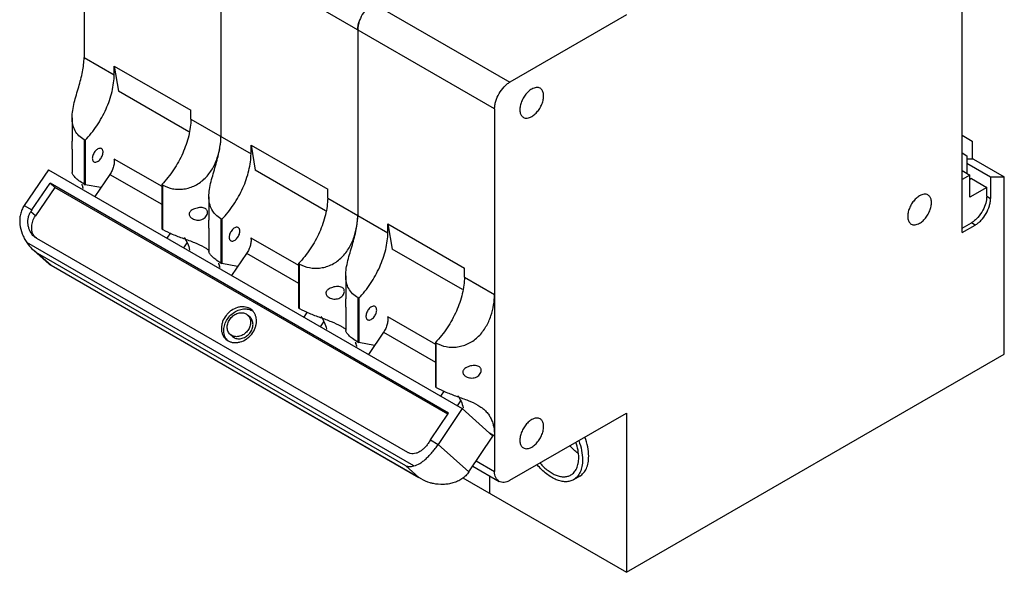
# Model space of a CAD drawing. Header units: millimetres. Extents: x 13 to 104, y 28 to 136.
# Tile 1 of 2: x 13 to 104, y 28 to 79. Entities that reach past the tile are written whole.
import ezdxf

# ---------------------------------------------------------------- set-up
doc = ezdxf.new("R2010")
doc.units = ezdxf.units.MM
doc.header["$LTSCALE"] = 10.686974
doc.layers.get('0').update_dxf_attribs({"linetype": 'CONTINUOUS'})

msp = doc.modelspace()

# ---------------------------------------------------------------- linework, layer by layer
at = {"color": 7, "linetype": 'Continuous'}
for p, q in [((20.801, 95.557), (58.667, 73.695)), ((100.386, 59.814), (100.386, 95.495)), ((19.387, 93.107), (19.387, 75.971)), ((57.253, 71.246), (19.387, 93.107)), ((32.009, 85.82), (32.009, 68.684)), ((69.415, 79.901), (58.667, 73.695)), ((44.631, 78.533), (44.631, 61.397)), ((19.387, 75.971), (22.162, 74.369)), ((22.162, 75.182), (22.55, 72.866)), ((22.162, 74.369), (22.162, 75.182)), ((22.162, 75.182), (29.233, 71.1)), ((29.038, 69.12), (22.55, 72.866)), ((29.233, 70.286), (29.233, 71.1)), ((57.253, 71.246), (57.253, 37.769)), ((18.274, 70.406), (18.274, 68.259)), ((29.233, 70.286), (34.784, 67.082)), ((19.387, 68.382), (19.387, 64.285)), ((19.475, 68.331), (19.387, 68.382)), ((19.475, 68.331), (19.475, 64.234)), ((100.386, 68.796), (101.323, 68.255)), ((101.323, 68.255), (101.323, 66.583)), ((18.274, 67.511), (18.274, 65.363)), ((34.784, 67.082), (34.784, 67.895)), ((34.784, 67.895), (41.855, 63.813)), ((34.784, 67.895), (35.172, 65.579)), ((22.142, 66.63), (26.546, 64.087)), ((100.386, 67.163), (100.828, 66.908)), ((100.828, 66.908), (100.828, 65.275)), ((101.446, 66.583), (100.828, 66.583)), ((101.446, 66.583), (104.275, 64.95)), ((16.092, 65.611), (13.863, 62.313)), ((16.092, 65.611), (54.276, 43.566)), ((41.659, 61.833), (35.172, 65.579)), ((100.386, 65.53), (101.093, 65.122)), ((100.828, 66.205), (103.002, 64.95)), ((21.757, 65.183), (20.375, 63.138)), ((21.758, 65.185), (26.546, 62.42)), ((101.093, 65.122), (100.386, 64.713)), ((101.093, 63.08), (101.093, 65.122)), ((101.234, 64.795), (101.093, 64.713)), ((101.234, 64.795), (102.649, 63.978)), ((103.002, 64.95), (104.275, 64.95)), ((103.002, 64.95), (103.002, 62.958)), ((104.275, 48.587), (104.275, 64.95)), ((14.57, 61.905), (16.242, 64.378)), ((16.677, 63.986), (14.894, 61.348)), ((16.242, 64.378), (16.677, 63.986)), ((53.011, 43.15), (16.242, 64.378)), ((52.943, 43.048), (16.677, 63.986)), ((19.387, 64.285), (19.475, 64.234)), ((20.92, 63.974), (19.475, 64.234)), ((26.546, 64.248), (26.546, 60.152)), ((26.635, 64.197), (26.546, 64.248)), ((26.635, 60.101), (26.635, 64.197)), ((41.855, 62.999), (41.855, 63.813)), ((102.649, 63.978), (101.093, 63.08)), ((102.649, 63.162), (102.649, 63.978)), ((30.896, 63.119), (30.896, 60.972)), ((41.855, 62.999), (47.406, 59.795)), ((102.649, 63.162), (103.002, 62.958)), ((13.863, 62.313), (14.57, 61.905)), ((14.894, 61.348), (14.461, 61.738)), ((32.097, 61.043), (32.009, 61.094)), ((32.009, 61.094), (32.009, 56.998)), ((32.097, 61.043), (32.097, 56.947)), ((26.546, 60.152), (26.635, 60.101)), ((30.896, 60.224), (30.896, 58.076)), ((47.406, 60.608), (54.477, 56.526)), ((47.406, 60.608), (47.794, 58.291)), ((47.406, 59.795), (47.406, 60.608)), ((100.386, 60.223), (101.234, 60.712)), ((100.386, 59.814), (101.588, 60.508)), ((101.588, 60.508), (101.234, 60.712)), ((14.98, 59.295), (14.771, 59.447)), ((14.98, 59.295), (49.204, 39.536)), ((27.343, 59.777), (27.022, 59.301)), ((34.764, 59.343), (39.168, 56.8)), ((49.802, 38.273), (14.093, 58.889)), ((28.583, 58.399), (28.892, 58.856)), ((54.281, 54.546), (47.794, 58.291)), ((16.123, 56.927), (14.788, 58.129)), ((15.124, 57.885), (16.332, 56.797)), ((49.065, 38.29), (15.124, 57.885)), ((34.378, 57.896), (32.997, 55.851)), ((34.38, 57.898), (39.168, 55.133)), ((50.48, 37.074), (16.24, 56.842)), ((16.332, 56.797), (16.24, 56.842)), ((16.332, 56.797), (50.273, 37.202)), ((32.009, 56.998), (32.097, 56.947)), ((33.542, 56.687), (32.097, 56.947)), ((39.257, 56.91), (39.168, 56.961)), ((39.168, 56.961), (39.168, 52.865)), ((39.257, 52.814), (39.257, 56.91)), ((54.477, 55.712), (54.477, 56.526)), ((43.518, 55.832), (43.518, 53.684)), ((54.477, 55.712), (57.253, 54.11)), ((44.719, 53.756), (44.631, 53.807)), ((44.631, 53.807), (44.631, 49.711)), ((44.719, 53.756), (44.719, 49.66)), ((34.873, 52.649), (34.672, 52.795)), ((39.168, 52.865), (39.257, 52.814)), ((43.518, 52.937), (43.518, 50.789)), ((34.337, 52.3), (34.472, 52.203)), ((34.689, 52.007), (34.472, 52.203)), ((39.965, 52.49), (39.643, 52.013)), ((47.386, 52.056), (51.79, 49.513)), ((41.205, 51.112), (41.514, 51.569)), ((32.464, 49.973), (32.666, 49.827)), ((33, 50.322), (32.866, 50.419)), ((33.084, 50.223), (32.866, 50.419)), ((33.084, 50.223), (33.218, 50.126)), ((47, 50.609), (45.619, 48.564)), ((47.002, 50.611), (51.79, 47.846)), ((44.631, 49.711), (44.719, 49.66)), ((46.164, 49.4), (44.719, 49.66)), ((51.878, 49.623), (51.79, 49.674)), ((51.79, 49.674), (51.79, 45.578)), ((51.878, 45.527), (51.878, 49.623)), ((69.415, 28.461), (104.275, 48.587)), ((51.79, 45.578), (51.878, 45.527)), ((52.587, 45.203), (52.265, 44.726)), ((53.827, 43.825), (54.136, 44.282)), ((51.34, 40.676), (53.011, 43.15)), ((54.276, 43.566), (52.047, 40.268)), ((57.105, 41.018), (54.276, 43.566)), ((58.667, 36.953), (69.415, 43.158)), ((69.415, 43.158), (69.415, 28.461)), ((54.877, 37.72), (57.105, 41.018)), ((57.253, 41.04), (56.775, 41.315)), ((51.34, 40.676), (52.047, 40.268)), ((52.047, 40.268), (54.877, 37.72)), ((50.273, 37.202), (49.065, 38.29)), ((55.239, 38.255), (57.667, 36.854)), ((55.567, 38.742), (57.253, 37.769)), ((56.793, 37.358), (56.793, 35.748)), ((65.104, 37.336), (64.538, 37.01)), ((50.48, 37.074), (50.273, 37.202)), ((54.333, 37.168), (69.415, 28.461))]:
    msp.add_line(p, q, dxfattribs=at)
for centre, radius, start, end in [((19.921, 62.244), 1.998, 59.52811, 59.99348), ((19.902, 58.302), 6.435, 145.94904, 147.72507), ((15.764, 60.164), 1.197, 216.31802, 222.45769), ((15.753, 60.154), 1.182, 222.46972, 224.12795), ((17.313, 61.193), 3.967, 228.035, 236.49819), ((28.905, 55.614), 3.245, 51.788, 53.34479), ((16.583, 57.437), 0.688, 227.96562, 240.0012), ((32.543, 54.957), 1.998, 59.52811, 59.99348), ((34.288, 51.558), 1.202, 60.00145, 61.23118), ((34.291, 51.563), 1.196, 57.24928, 60.00071), ((41.527, 48.327), 3.245, 51.788, 53.34479), ((33.487, 50.669), 1.201, 214.15222, 222.9568), ((33.41, 51.032), 0.82, 240.04238, 246.88245), ((45.165, 47.67), 1.998, 59.52811, 59.99348), ((50.599, 42.759), 3.865, 12.92257, 13.10491), ((56.671, 37.073), 6.435, 145.94904, 147.72507)]:
    msp.add_arc(centre, radius, start, end, dxfattribs=at)
for points, knots in [([(46.045, 80.982), (45.948, 80.926), (45.757, 80.792), (45.399, 80.457), (45.021, 79.941), (44.762, 79.355), (44.651, 78.877), (44.631, 78.645), (44.631, 78.533)], [0, 0, 0, 0, 0.114225, 0.237558, 0.499998, 0.76244, 0.885774, 1, 1, 1, 1]), ([(44.631, 78.533), (44.631, 78.684), (44.668, 79.001), (44.761, 79.306), (44.82, 79.46)], [0, 0, 0, 0, 0.477377, 1, 1, 1, 1]), ([(18.274, 70.406), (18.274, 70.635), (18.32, 71.107), (18.472, 71.814), (18.674, 72.533), (18.955, 73.477), (19.264, 74.611), (19.381, 75.532), (19.387, 75.971)], [0, 0, 0, 0, 0.120416, 0.248843, 0.381334, 0.513856, 0.768347, 1, 1, 1, 1]), ([(19.475, 68.331), (19.875, 68.744), (20.605, 69.659), (21.446, 71.18), (21.917, 72.531), (22.119, 73.6), (22.159, 74.118), (22.162, 74.369)], [0, 0, 0, 0, 0.255703, 0.517227, 0.769631, 0.888311, 1, 1, 1, 1]), ([(57.253, 71.246), (57.253, 71.358), (57.273, 71.59), (57.384, 72.068), (57.642, 72.654), (58.021, 73.17), (58.379, 73.505), (58.57, 73.639), (58.667, 73.695)], [0, 0, 0, 0, 0.114226, 0.23756, 0.500002, 0.762442, 0.885775, 1, 1, 1, 1]), ([(60.681, 73.055), (60.567, 72.989), (60.344, 72.817), (60.059, 72.493), (59.824, 72.112), (59.659, 71.704), (59.578, 71.303), (59.585, 70.986), (59.643, 70.77), (59.709, 70.635), (59.796, 70.525), (59.868, 70.469), (59.906, 70.447)], [0, 0, 0, 0, 0.128688, 0.270278, 0.417431, 0.561773, 0.695446, 0.81271, 0.864675, 0.912509, 0.957139, 1, 1, 1, 1]), ([(61.456, 73.132), (61.405, 73.161), (61.288, 73.204), (61.093, 73.209), (60.885, 73.159), (60.749, 73.094), (60.681, 73.055)], [0, 0, 0, 0, 0.217767, 0.450898, 0.71037, 1, 1, 1, 1]), ([(60.681, 70.524), (60.796, 70.59), (61.019, 70.762), (61.304, 71.086), (61.539, 71.467), (61.703, 71.875), (61.785, 72.276), (61.778, 72.593), (61.719, 72.809), (61.654, 72.944), (61.567, 73.054), (61.495, 73.11), (61.456, 73.132)], [0, 0, 0, 0, 0.128688, 0.270278, 0.417431, 0.561773, 0.695446, 0.81271, 0.864675, 0.912509, 0.957139, 1, 1, 1, 1]), ([(19.387, 68.382), (19.212, 68.483), (18.889, 68.723), (18.523, 69.204), (18.311, 69.781), (18.274, 70.194), (18.274, 70.406)], [0, 0, 0, 0, 0.250228, 0.491785, 0.737289, 1, 1, 1, 1]), ([(29.233, 70.286), (29.23, 70.035), (29.19, 69.517), (28.988, 68.449), (28.517, 67.097), (27.676, 65.576), (26.946, 64.661), (26.546, 64.248)], [0, 0, 0, 0, 0.111689, 0.230369, 0.482773, 0.744297, 1, 1, 1, 1]), ([(59.906, 70.447), (59.958, 70.418), (60.075, 70.375), (60.27, 70.37), (60.478, 70.42), (60.613, 70.485), (60.681, 70.524)], [0, 0, 0, 0, 0.217767, 0.450898, 0.71037, 1, 1, 1, 1]), ([(18.282, 67.741), (18.282, 67.781), (18.28, 67.953), (18.274, 68.126), (18.274, 68.259)], [0, 0, 0, 0, 0.23109, 1, 1, 1, 1]), ([(26.635, 64.197), (26.915, 64.035), (27.395, 63.867), (28.067, 63.797), (28.602, 63.827), (29.135, 63.947), (29.649, 64.156), (30.124, 64.449), (30.548, 64.814), (30.915, 65.236), (31.322, 65.848), (31.689, 66.673), (31.94, 67.683), (32.005, 68.358), (32.009, 68.684)], [0, 0, 0, 0, 0.114765, 0.175986, 0.239117, 0.303602, 0.368952, 0.434782, 0.500762, 0.566655, 0.632156, 0.760817, 0.884419, 1, 1, 1, 1]), ([(30.896, 63.119), (30.896, 63.347), (30.942, 63.82), (31.094, 64.527), (31.295, 65.246), (31.577, 66.19), (31.886, 67.324), (32.003, 68.245), (32.009, 68.684)], [0, 0, 0, 0, 0.120416, 0.248843, 0.381334, 0.513856, 0.768347, 1, 1, 1, 1]), ([(18.274, 67.511), (18.274, 67.517), (18.276, 67.538), (18.279, 67.582), (18.281, 67.652), (18.282, 67.708), (18.282, 67.741)], [0, 0, 0, 0, 0.086032, 0.273035, 0.576357, 1, 1, 1, 1]), ([(20.987, 67.559), (20.952, 67.579), (20.864, 67.602), (20.722, 67.573), (20.578, 67.495), (20.439, 67.372), (20.317, 67.215), (20.221, 67.037), (20.158, 66.853), (20.142, 66.727), (20.142, 66.667)], [0, 0, 0, 0, 0.086925, 0.186395, 0.303789, 0.437599, 0.582096, 0.72938, 0.871201, 1, 1, 1, 1]), ([(20.287, 66.347), (20.322, 66.326), (20.409, 66.304), (20.551, 66.332), (20.695, 66.411), (20.834, 66.534), (20.956, 66.69), (21.052, 66.868), (21.115, 67.053), (21.132, 67.179), (21.132, 67.239)], [0, 0, 0, 0, 0.086925, 0.186395, 0.303789, 0.437599, 0.582096, 0.72938, 0.871201, 1, 1, 1, 1]), ([(21.132, 67.239), (21.132, 67.274), (21.126, 67.341), (21.099, 67.434), (21.053, 67.509), (21.01, 67.546), (20.987, 67.559)], [0, 0, 0, 0, 0.289398, 0.549129, 0.782315, 1, 1, 1, 1]), ([(20.142, 66.667), (20.142, 66.632), (20.147, 66.564), (20.174, 66.471), (20.22, 66.396), (20.263, 66.36), (20.287, 66.347)], [0, 0, 0, 0, 0.289398, 0.549129, 0.782315, 1, 1, 1, 1]), ([(22.142, 66.63), (22.153, 66.578), (22.167, 66.468), (22.166, 66.297), (22.145, 66.115), (22.104, 65.927), (22.044, 65.736), (21.938, 65.481), (21.835, 65.299), (21.757, 65.183)], [0, 0, 0, 0, 0.103752, 0.215582, 0.334882, 0.460725, 0.591796, 0.726533, 1, 1, 1, 1]), ([(32.097, 61.043), (32.497, 61.456), (33.227, 62.372), (34.068, 63.892), (34.539, 65.244), (34.741, 66.313), (34.781, 66.831), (34.784, 67.082)], [0, 0, 0, 0, 0.255703, 0.517227, 0.769631, 0.888311, 1, 1, 1, 1]), ([(19.387, 64.285), (19.22, 64.381), (18.926, 64.57), (18.611, 64.837), (18.432, 65.039), (18.344, 65.164), (18.291, 65.269), (18.274, 65.336), (18.274, 65.363)], [0, 0, 0, 0, 0.364138, 0.659395, 0.777287, 0.873649, 0.947688, 1, 1, 1, 1]), ([(19.169, 64.278), (19.179, 64.246), (19.222, 64.111), (19.257, 63.974), (19.28, 63.87)], [0, 0, 0, 0, 0.242633, 1, 1, 1, 1]), ([(32.009, 61.094), (31.834, 61.196), (31.511, 61.436), (31.145, 61.917), (30.933, 62.494), (30.896, 62.907), (30.896, 63.119)], [0, 0, 0, 0, 0.250228, 0.491785, 0.737289, 1, 1, 1, 1]), ([(41.855, 62.999), (41.852, 62.748), (41.812, 62.23), (41.61, 61.162), (41.139, 59.81), (40.298, 58.289), (39.568, 57.374), (39.168, 56.961)], [0, 0, 0, 0, 0.111689, 0.230369, 0.482773, 0.744297, 1, 1, 1, 1]), ([(96.458, 63.205), (96.343, 63.139), (96.12, 62.967), (95.835, 62.643), (95.6, 62.261), (95.436, 61.853), (95.354, 61.452), (95.361, 61.136), (95.42, 60.919), (95.485, 60.785), (95.572, 60.674), (95.644, 60.619), (95.683, 60.597)], [0, 0, 0, 0, 0.128688, 0.270278, 0.417431, 0.561773, 0.695446, 0.81271, 0.864675, 0.912509, 0.957139, 1, 1, 1, 1]), ([(97.232, 63.282), (97.181, 63.311), (97.064, 63.354), (96.869, 63.359), (96.661, 63.308), (96.525, 63.244), (96.458, 63.205)], [0, 0, 0, 0, 0.217767, 0.450898, 0.71037, 1, 1, 1, 1]), ([(96.458, 60.674), (96.572, 60.74), (96.795, 60.911), (97.08, 61.236), (97.315, 61.617), (97.479, 62.025), (97.561, 62.426), (97.554, 62.742), (97.495, 62.959), (97.43, 63.094), (97.343, 63.204), (97.271, 63.26), (97.232, 63.282)], [0, 0, 0, 0, 0.128688, 0.270278, 0.417431, 0.561773, 0.695446, 0.81271, 0.864675, 0.912509, 0.957139, 1, 1, 1, 1]), ([(101.588, 60.508), (101.685, 60.564), (101.876, 60.698), (102.234, 61.033), (102.612, 61.55), (102.87, 62.136), (102.982, 62.613), (103.002, 62.846), (103.002, 62.958)], [0, 0, 0, 0, 0.114225, 0.237558, 0.499998, 0.76244, 0.885774, 1, 1, 1, 1]), ([(102.649, 63.162), (102.649, 62.952), (102.577, 62.508), (102.409, 62.094), (102.301, 61.888)], [0, 0, 0, 0, 0.474708, 1, 1, 1, 1]), ([(13.863, 62.313), (13.778, 62.188), (13.633, 61.919), (13.496, 61.483), (13.437, 61.029), (13.456, 60.421), (13.605, 59.825), (13.854, 59.273), (14.009, 59.014), (14.093, 58.889)], [0, 0, 0, 0, 0.125011, 0.250176, 0.375471, 0.500841, 0.750957, 0.875896, 1, 1, 1, 1]), ([(30.562, 62.031), (30.504, 62.064), (30.367, 62.111), (30.146, 62.129), (29.915, 62.107), (29.685, 62.053), (29.468, 61.969), (29.303, 61.874), (29.193, 61.779), (29.128, 61.699), (29.083, 61.609), (29.072, 61.543), (29.072, 61.511)], [0, 0, 0, 0, 0.115138, 0.241306, 0.374345, 0.509371, 0.642291, 0.769663, 0.830414, 0.888787, 0.944963, 1, 1, 1, 1]), ([(30.772, 61.673), (30.772, 61.71), (30.764, 61.783), (30.722, 61.884), (30.653, 61.969), (30.594, 62.012), (30.562, 62.031)], [0, 0, 0, 0, 0.255156, 0.500846, 0.746081, 1, 1, 1, 1]), ([(102.301, 61.888), (102.17, 61.64), (101.933, 61.295), (101.548, 60.922), (101.34, 60.773), (101.234, 60.712)], [0, 0, 0, 0, 0.52462, 0.771912, 1, 1, 1, 1]), ([(14.771, 59.447), (14.626, 59.578), (14.445, 59.826), (14.29, 60.199), (14.215, 60.505), (14.19, 60.823), (14.22, 61.143), (14.307, 61.454), (14.404, 61.647), (14.461, 61.738)], [0, 0, 0, 0, 0.235327, 0.359442, 0.48569, 0.613281, 0.74171, 0.870724, 1, 1, 1, 1]), ([(14.8, 59.455), (14.755, 59.516), (14.675, 59.649), (14.593, 59.87), (14.548, 60.107), (14.54, 60.444), (14.63, 60.878), (14.793, 61.198), (14.894, 61.348)], [0, 0, 0, 0, 0.113367, 0.229361, 0.348814, 0.472192, 0.72997, 1, 1, 1, 1]), ([(29.072, 61.511), (29.072, 61.47), (29.09, 61.385), (29.158, 61.273), (29.254, 61.177), (29.33, 61.126), (29.37, 61.102)], [0, 0, 0, 0, 0.234508, 0.48, 0.736163, 1, 1, 1, 1]), ([(29.37, 61.102), (29.434, 61.065), (29.572, 61.006), (29.795, 60.962), (30.025, 60.964), (30.252, 61.018), (30.46, 61.125), (30.629, 61.28), (30.742, 61.466), (30.772, 61.606), (30.772, 61.673)], [0, 0, 0, 0, 0.123932, 0.250306, 0.378538, 0.508234, 0.63841, 0.766555, 0.888427, 1, 1, 1, 1]), ([(30.904, 60.454), (30.904, 60.493), (30.902, 60.666), (30.896, 60.839), (30.896, 60.972)], [0, 0, 0, 0, 0.23109, 1, 1, 1, 1]), ([(39.257, 56.91), (39.537, 56.748), (40.017, 56.58), (40.689, 56.51), (41.224, 56.54), (41.757, 56.66), (42.271, 56.869), (42.746, 57.162), (43.17, 57.527), (43.537, 57.949), (43.944, 58.561), (44.311, 59.386), (44.562, 60.396), (44.627, 61.071), (44.631, 61.397)], [0, 0, 0, 0, 0.114765, 0.175986, 0.239117, 0.303602, 0.368952, 0.434782, 0.500762, 0.566655, 0.632156, 0.760817, 0.884419, 1, 1, 1, 1]), ([(43.518, 55.832), (43.518, 56.06), (43.563, 56.532), (43.716, 57.24), (43.917, 57.959), (44.199, 58.903), (44.508, 60.036), (44.625, 60.958), (44.631, 61.397)], [0, 0, 0, 0, 0.120416, 0.248843, 0.381334, 0.513856, 0.768347, 1, 1, 1, 1]), ([(26.635, 60.101), (26.92, 59.936), (27.55, 59.638), (28.543, 59.269), (29.54, 58.914), (30.177, 58.63), (30.462, 58.465)], [0, 0, 0, 0, 0.237552, 0.500298, 0.762781, 1, 1, 1, 1]), ([(30.896, 60.224), (30.896, 60.23), (30.898, 60.251), (30.9, 60.295), (30.903, 60.365), (30.904, 60.421), (30.904, 60.454)], [0, 0, 0, 0, 0.086032, 0.273035, 0.576357, 1, 1, 1, 1]), ([(33.608, 60.272), (33.573, 60.292), (33.486, 60.315), (33.344, 60.286), (33.2, 60.207), (33.061, 60.085), (32.939, 59.928), (32.843, 59.75), (32.78, 59.566), (32.763, 59.44), (32.763, 59.38)], [0, 0, 0, 0, 0.086925, 0.186395, 0.303789, 0.437599, 0.582096, 0.72938, 0.871201, 1, 1, 1, 1]), ([(32.908, 59.06), (32.943, 59.039), (33.031, 59.017), (33.173, 59.045), (33.317, 59.124), (33.456, 59.247), (33.578, 59.403), (33.674, 59.581), (33.737, 59.766), (33.753, 59.892), (33.753, 59.952)], [0, 0, 0, 0, 0.086925, 0.186395, 0.303789, 0.437599, 0.582096, 0.72938, 0.871201, 1, 1, 1, 1]), ([(33.753, 59.952), (33.753, 59.987), (33.748, 60.054), (33.721, 60.147), (33.675, 60.222), (33.632, 60.259), (33.608, 60.272)], [0, 0, 0, 0, 0.289398, 0.549129, 0.782315, 1, 1, 1, 1]), ([(95.683, 60.597), (95.734, 60.567), (95.851, 60.525), (96.046, 60.52), (96.254, 60.57), (96.39, 60.634), (96.458, 60.674)], [0, 0, 0, 0, 0.217767, 0.450898, 0.71037, 1, 1, 1, 1]), ([(28.606, 59.348), (28.729, 59.188), (28.942, 58.819), (29.072, 58.415), (29.121, 58.201)], [0, 0, 0, 0, 0.478277, 1, 1, 1, 1]), ([(32.763, 59.38), (32.763, 59.345), (32.769, 59.277), (32.796, 59.184), (32.842, 59.109), (32.885, 59.073), (32.908, 59.06)], [0, 0, 0, 0, 0.289398, 0.549129, 0.782315, 1, 1, 1, 1]), ([(34.764, 59.343), (34.775, 59.291), (34.789, 59.181), (34.788, 59.01), (34.767, 58.828), (34.726, 58.64), (34.666, 58.449), (34.56, 58.194), (34.457, 58.011), (34.378, 57.896)], [0, 0, 0, 0, 0.103752, 0.215582, 0.334882, 0.460725, 0.591796, 0.726533, 1, 1, 1, 1]), ([(44.719, 53.756), (45.119, 54.169), (45.849, 55.085), (46.69, 56.605), (47.161, 57.957), (47.363, 59.026), (47.403, 59.543), (47.406, 59.795)], [0, 0, 0, 0, 0.255703, 0.517227, 0.769631, 0.888311, 1, 1, 1, 1]), ([(14.093, 58.889), (14.133, 58.83), (14.302, 58.598), (14.5, 58.388), (14.661, 58.243)], [0, 0, 0, 0, 0.24898, 1, 1, 1, 1]), ([(30.462, 58.465), (30.496, 58.446), (30.626, 58.368), (30.752, 58.284), (30.842, 58.217)], [0, 0, 0, 0, 0.25757, 1, 1, 1, 1]), ([(32.009, 56.998), (31.842, 57.094), (31.548, 57.283), (31.233, 57.55), (31.054, 57.752), (30.966, 57.877), (30.913, 57.982), (30.896, 58.049), (30.896, 58.076)], [0, 0, 0, 0, 0.364138, 0.659395, 0.777287, 0.873649, 0.947688, 1, 1, 1, 1]), ([(31.781, 56.977), (31.792, 56.945), (31.837, 56.817), (31.874, 56.686), (31.898, 56.586)], [0, 0, 0, 0, 0.24649, 1, 1, 1, 1]), ([(31.79, 56.991), (31.801, 56.959), (31.844, 56.824), (31.879, 56.687), (31.902, 56.583)], [0, 0, 0, 0, 0.242633, 1, 1, 1, 1]), ([(44.631, 53.807), (44.455, 53.908), (44.133, 54.149), (43.767, 54.63), (43.555, 55.207), (43.518, 55.62), (43.518, 55.832)], [0, 0, 0, 0, 0.250228, 0.491785, 0.737289, 1, 1, 1, 1]), ([(54.477, 55.712), (54.474, 55.461), (54.434, 54.943), (54.232, 53.875), (53.761, 52.523), (52.92, 51.002), (52.19, 50.087), (51.79, 49.674)], [0, 0, 0, 0, 0.111689, 0.230369, 0.482773, 0.744297, 1, 1, 1, 1]), ([(43.184, 54.744), (43.126, 54.777), (42.989, 54.824), (42.768, 54.841), (42.537, 54.82), (42.307, 54.765), (42.09, 54.682), (41.925, 54.587), (41.815, 54.492), (41.749, 54.412), (41.705, 54.322), (41.694, 54.256), (41.694, 54.224)], [0, 0, 0, 0, 0.115138, 0.241306, 0.374345, 0.509371, 0.642291, 0.769663, 0.830414, 0.888787, 0.944963, 1, 1, 1, 1]), ([(43.394, 54.385), (43.394, 54.422), (43.386, 54.495), (43.344, 54.597), (43.275, 54.682), (43.216, 54.725), (43.184, 54.744)], [0, 0, 0, 0, 0.255156, 0.500846, 0.746081, 1, 1, 1, 1]), ([(41.694, 54.224), (41.694, 54.183), (41.712, 54.098), (41.78, 53.986), (41.876, 53.89), (41.952, 53.838), (41.992, 53.815)], [0, 0, 0, 0, 0.234508, 0.48, 0.736163, 1, 1, 1, 1]), ([(41.992, 53.815), (42.056, 53.778), (42.194, 53.719), (42.417, 53.675), (42.647, 53.677), (42.874, 53.731), (43.082, 53.838), (43.251, 53.992), (43.364, 54.179), (43.394, 54.319), (43.394, 54.385)], [0, 0, 0, 0, 0.123932, 0.250306, 0.378538, 0.508234, 0.63841, 0.766555, 0.888427, 1, 1, 1, 1]), ([(43.526, 53.166), (43.526, 53.206), (43.524, 53.379), (43.518, 53.552), (43.518, 53.684)], [0, 0, 0, 0, 0.23109, 1, 1, 1, 1]), ([(51.878, 49.623), (52.159, 49.461), (52.639, 49.292), (53.311, 49.223), (53.846, 49.253), (54.379, 49.373), (54.892, 49.582), (55.368, 49.875), (55.792, 50.24), (56.159, 50.661), (56.566, 51.274), (56.932, 52.099), (57.184, 53.109), (57.248, 53.784), (57.253, 54.11)], [0, 0, 0, 0, 0.114765, 0.175986, 0.239117, 0.303602, 0.368952, 0.434782, 0.500762, 0.566655, 0.632156, 0.760817, 0.884419, 1, 1, 1, 1]), ([(34.672, 52.795), (34.592, 52.841), (34.42, 52.915), (34.139, 52.97), (33.842, 52.968), (33.435, 52.888), (33.044, 52.697), (32.705, 52.422), (32.407, 52.095), (32.188, 51.709), (32.071, 51.296), (32.039, 50.99), (32.063, 50.694), (32.143, 50.418), (32.275, 50.172), (32.397, 50.034), (32.464, 49.973)], [0, 0, 0, 0, 0.056473, 0.114675, 0.175064, 0.237859, 0.369336, 0.437397, 0.505892, 0.640606, 0.705817, 0.768804, 0.829396, 0.887746, 0.944338, 1, 1, 1, 1]), ([(32.296, 50.468), (32.264, 50.626), (32.253, 50.964), (32.382, 51.463), (32.643, 51.93), (33.013, 52.324), (33.46, 52.613), (33.947, 52.772), (34.359, 52.78), (34.662, 52.708), (34.802, 52.647), (34.867, 52.611)], [0, 0, 0, 0, 0.119471, 0.246326, 0.378512, 0.512416, 0.643951, 0.769686, 0.887917, 0.944629, 1, 1, 1, 1]), ([(39.257, 52.814), (39.542, 52.649), (40.172, 52.35), (41.165, 51.981), (42.162, 51.627), (42.799, 51.343), (43.084, 51.178)], [0, 0, 0, 0, 0.237552, 0.500298, 0.762781, 1, 1, 1, 1]), ([(43.518, 52.937), (43.518, 52.943), (43.52, 52.964), (43.522, 53.008), (43.525, 53.078), (43.526, 53.134), (43.526, 53.166)], [0, 0, 0, 0, 0.086032, 0.273035, 0.576357, 1, 1, 1, 1]), ([(46.23, 52.985), (46.195, 53.005), (46.108, 53.028), (45.966, 52.999), (45.822, 52.92), (45.683, 52.798), (45.561, 52.641), (45.465, 52.463), (45.402, 52.279), (45.385, 52.153), (45.385, 52.093)], [0, 0, 0, 0, 0.086925, 0.186395, 0.303789, 0.437599, 0.582096, 0.72938, 0.871201, 1, 1, 1, 1]), ([(46.375, 52.664), (46.375, 52.7), (46.37, 52.767), (46.343, 52.86), (46.297, 52.935), (46.253, 52.972), (46.23, 52.985)], [0, 0, 0, 0, 0.289398, 0.549129, 0.782315, 1, 1, 1, 1]), ([(32.866, 50.419), (32.821, 50.459), (32.74, 50.552), (32.651, 50.715), (32.598, 50.899), (32.582, 51.097), (32.604, 51.301), (32.681, 51.576), (32.864, 51.898), (33.185, 52.202), (33.513, 52.362), (33.784, 52.416), (33.982, 52.417), (34.169, 52.381), (34.284, 52.331), (34.337, 52.3)], [0, 0, 0, 0, 0.055692, 0.112302, 0.170671, 0.231284, 0.294291, 0.359528, 0.494291, 0.630509, 0.762039, 0.824862, 0.885275, 0.943513, 1, 1, 1, 1]), ([(32.666, 49.827), (32.745, 49.781), (32.918, 49.706), (33.199, 49.651), (33.495, 49.654), (33.903, 49.734), (34.294, 49.925), (34.633, 50.2), (34.931, 50.526), (35.15, 50.913), (35.266, 51.325), (35.298, 51.632), (35.275, 51.928), (35.195, 52.204), (35.062, 52.45), (34.94, 52.588), (34.873, 52.649)], [0, 0, 0, 0, 0.056473, 0.114675, 0.175064, 0.237859, 0.369336, 0.437397, 0.505892, 0.640606, 0.705817, 0.768804, 0.829396, 0.887746, 0.944338, 1, 1, 1, 1]), ([(34.472, 52.203), (34.515, 52.164), (34.594, 52.075), (34.681, 51.918), (34.735, 51.742), (34.762, 51.485), (34.704, 51.146), (34.508, 50.772), (34.211, 50.464), (33.902, 50.291), (33.64, 50.219), (33.447, 50.201), (33.261, 50.218), (33.143, 50.254), (33.088, 50.278)], [0, 0, 0, 0, 0.055507, 0.111867, 0.169879, 0.230021, 0.356667, 0.490467, 0.626475, 0.758885, 0.822481, 0.883783, 0.942836, 1, 1, 1, 1]), ([(33.218, 50.126), (33.271, 50.095), (33.386, 50.045), (33.573, 50.009), (33.771, 50.01), (34.043, 50.064), (34.37, 50.224), (34.691, 50.527), (34.874, 50.849), (34.952, 51.124), (34.973, 51.329), (34.957, 51.526), (34.904, 51.71), (34.815, 51.874), (34.734, 51.966), (34.689, 52.007)], [0, 0, 0, 0, 0.056487, 0.114721, 0.175131, 0.23795, 0.369475, 0.505692, 0.640456, 0.705693, 0.768703, 0.829319, 0.887692, 0.944305, 1, 1, 1, 1]), ([(41.228, 52.06), (41.351, 51.901), (41.564, 51.532), (41.694, 51.128), (41.743, 50.914)], [0, 0, 0, 0, 0.478277, 1, 1, 1, 1]), ([(45.385, 52.093), (45.385, 52.057), (45.391, 51.99), (45.418, 51.897), (45.464, 51.822), (45.507, 51.786), (45.53, 51.772)], [0, 0, 0, 0, 0.289398, 0.549129, 0.782315, 1, 1, 1, 1]), ([(45.53, 51.772), (45.565, 51.752), (45.653, 51.73), (45.795, 51.758), (45.939, 51.837), (46.078, 51.96), (46.2, 52.116), (46.296, 52.294), (46.359, 52.479), (46.375, 52.605), (46.375, 52.664)], [0, 0, 0, 0, 0.086925, 0.186395, 0.303789, 0.437599, 0.582096, 0.72938, 0.871201, 1, 1, 1, 1]), ([(47.386, 52.056), (47.397, 52.004), (47.411, 51.894), (47.41, 51.723), (47.389, 51.541), (47.348, 51.353), (47.287, 51.162), (47.182, 50.907), (47.079, 50.724), (47, 50.609)], [0, 0, 0, 0, 0.103752, 0.215582, 0.334882, 0.460725, 0.591796, 0.726533, 1, 1, 1, 1]), ([(43.084, 51.178), (43.118, 51.159), (43.248, 51.081), (43.374, 50.997), (43.464, 50.93)], [0, 0, 0, 0, 0.25757, 1, 1, 1, 1]), ([(32.493, 49.994), (32.446, 50.064), (32.364, 50.217), (32.314, 50.383), (32.296, 50.468)], [0, 0, 0, 0, 0.492975, 1, 1, 1, 1]), ([(44.631, 49.711), (44.464, 49.807), (44.17, 49.996), (43.855, 50.263), (43.676, 50.465), (43.588, 50.59), (43.535, 50.695), (43.518, 50.761), (43.518, 50.789)], [0, 0, 0, 0, 0.364138, 0.659395, 0.777287, 0.873649, 0.947688, 1, 1, 1, 1]), ([(44.403, 49.69), (44.414, 49.658), (44.459, 49.53), (44.496, 49.399), (44.519, 49.299)], [0, 0, 0, 0, 0.24649, 1, 1, 1, 1]), ([(44.412, 49.704), (44.423, 49.671), (44.466, 49.537), (44.501, 49.4), (44.524, 49.296)], [0, 0, 0, 0, 0.242633, 1, 1, 1, 1]), ([(55.806, 47.456), (55.747, 47.49), (55.611, 47.537), (55.39, 47.554), (55.159, 47.533), (54.929, 47.478), (54.712, 47.395), (54.547, 47.3), (54.437, 47.205), (54.371, 47.125), (54.327, 47.035), (54.316, 46.969), (54.316, 46.937)], [0, 0, 0, 0, 0.115138, 0.241306, 0.374345, 0.509371, 0.642291, 0.769663, 0.830414, 0.888787, 0.944963, 1, 1, 1, 1]), ([(56.016, 47.098), (56.016, 47.135), (56.008, 47.208), (55.966, 47.31), (55.897, 47.395), (55.838, 47.438), (55.806, 47.456)], [0, 0, 0, 0, 0.255156, 0.500846, 0.746081, 1, 1, 1, 1]), ([(54.316, 46.937), (54.316, 46.896), (54.334, 46.811), (54.402, 46.699), (54.498, 46.603), (54.574, 46.551), (54.614, 46.528)], [0, 0, 0, 0, 0.234508, 0.48, 0.736163, 1, 1, 1, 1]), ([(54.614, 46.528), (54.678, 46.491), (54.816, 46.432), (55.039, 46.388), (55.269, 46.39), (55.496, 46.444), (55.704, 46.551), (55.873, 46.705), (55.986, 46.892), (56.016, 47.032), (56.016, 47.098)], [0, 0, 0, 0, 0.123932, 0.250306, 0.378538, 0.508234, 0.63841, 0.766555, 0.888427, 1, 1, 1, 1]), ([(51.878, 45.527), (52.164, 45.362), (52.794, 45.063), (53.787, 44.694), (54.784, 44.34), (55.421, 44.056), (55.706, 43.891)], [0, 0, 0, 0, 0.237552, 0.500298, 0.762781, 1, 1, 1, 1]), ([(53.85, 44.773), (53.972, 44.614), (54.184, 44.249), (54.314, 43.848), (54.363, 43.635)], [0, 0, 0, 0, 0.478421, 1, 1, 1, 1]), ([(55.706, 43.891), (55.839, 43.814), (56.089, 43.653), (56.419, 43.371), (56.689, 43.057), (56.9, 42.711), (57.058, 42.335), (57.208, 41.78), (57.249, 41.339), (57.253, 41.04)], [0, 0, 0, 0, 0.135167, 0.260595, 0.379752, 0.496598, 0.614787, 0.737123, 1, 1, 1, 1]), ([(61.456, 42.626), (61.405, 42.656), (61.288, 42.699), (61.093, 42.703), (60.885, 42.653), (60.749, 42.589), (60.681, 42.55)], [0, 0, 0, 0, 0.217767, 0.450898, 0.71037, 1, 1, 1, 1]), ([(60.681, 42.55), (60.567, 42.483), (60.344, 42.312), (60.059, 41.988), (59.824, 41.606), (59.659, 41.198), (59.578, 40.797), (59.585, 40.481), (59.643, 40.264), (59.709, 40.129), (59.796, 40.019), (59.868, 39.964), (59.906, 39.942)], [0, 0, 0, 0, 0.128688, 0.270278, 0.417431, 0.561773, 0.695446, 0.81271, 0.864675, 0.912509, 0.957139, 1, 1, 1, 1]), ([(60.681, 40.018), (60.796, 40.085), (61.019, 40.256), (61.304, 40.58), (61.539, 40.962), (61.703, 41.37), (61.785, 41.771), (61.778, 42.087), (61.719, 42.304), (61.654, 42.439), (61.567, 42.549), (61.495, 42.604), (61.456, 42.626)], [0, 0, 0, 0, 0.128688, 0.270278, 0.417431, 0.561773, 0.695446, 0.81271, 0.864675, 0.912509, 0.957139, 1, 1, 1, 1]), ([(65.932, 39.167), (65.932, 39.456), (65.864, 40.062), (65.694, 40.645), (65.583, 40.94)], [0, 0, 0, 0, 0.477897, 1, 1, 1, 1]), ([(51.231, 40.509), (51.166, 40.408), (51.029, 40.213), (50.797, 39.951), (50.549, 39.729), (50.289, 39.555), (50.019, 39.438), (49.741, 39.387), (49.461, 39.416), (49.286, 39.488), (49.204, 39.536)], [0, 0, 0, 0, 0.14539, 0.287272, 0.421765, 0.54716, 0.663966, 0.774989, 0.885134, 1, 1, 1, 1]), ([(49.802, 38.273), (50, 38.315), (50.295, 38.453), (50.655, 38.706), (50.938, 38.947), (51.224, 39.23), (51.508, 39.549), (51.786, 39.897), (51.962, 40.142), (52.047, 40.268)], [0, 0, 0, 0, 0.199018, 0.310575, 0.432044, 0.56356, 0.704035, 0.850884, 1, 1, 1, 1]), ([(59.906, 39.942), (59.958, 39.912), (60.075, 39.87), (60.27, 39.865), (60.478, 39.915), (60.613, 39.979), (60.681, 40.018)], [0, 0, 0, 0, 0.217767, 0.450898, 0.71037, 1, 1, 1, 1]), ([(64.929, 39.451), (64.799, 39.549), (64.544, 39.765), (64.312, 40.007), (64.2, 40.136)], [0, 0, 0, 0, 0.487636, 1, 1, 1, 1]), ([(65.013, 39.045), (65.013, 39.275), (64.963, 39.757), (64.838, 40.224), (64.756, 40.461)], [0, 0, 0, 0, 0.478956, 1, 1, 1, 1]), ([(65.017, 40.614), (65.128, 40.318), (65.298, 39.735), (65.366, 39.13), (65.366, 38.841)], [0, 0, 0, 0, 0.522114, 1, 1, 1, 1]), ([(65.104, 37.336), (65.169, 37.374), (65.295, 37.462), (65.522, 37.685), (65.746, 38.05), (65.901, 38.579), (65.932, 38.965), (65.932, 39.167)], [0, 0, 0, 0, 0.108163, 0.218373, 0.451341, 0.71048, 1, 1, 1, 1]), ([(49.065, 38.29), (49.114, 38.27), (49.222, 38.24), (49.398, 38.224), (49.594, 38.235), (49.73, 38.258), (49.802, 38.273)], [0, 0, 0, 0, 0.21386, 0.446712, 0.706558, 1, 1, 1, 1]), ([(64.538, 37.01), (64.431, 36.948), (64.191, 36.851), (63.795, 36.806), (63.369, 36.857), (62.925, 37.001), (62.473, 37.232), (61.857, 37.661), (61.443, 38.077), (61.188, 38.383)], [0, 0, 0, 0, 0.095535, 0.195711, 0.304138, 0.422957, 0.552872, 0.693417, 1, 1, 1, 1]), ([(61.455, 38.529), (61.674, 38.28), (62.029, 37.942), (62.551, 37.597), (62.933, 37.413), (63.306, 37.302), (63.663, 37.266), (63.996, 37.308), (64.197, 37.39), (64.288, 37.443)], [0, 0, 0, 0, 0.305974, 0.445942, 0.575398, 0.694058, 0.80273, 0.903554, 1, 1, 1, 1]), ([(64.288, 37.443), (64.403, 37.509), (64.619, 37.691), (64.849, 38.067), (64.986, 38.53), (65.013, 38.867), (65.013, 39.045)], [0, 0, 0, 0, 0.217781, 0.450926, 0.710261, 1, 1, 1, 1]), ([(65.366, 38.841), (65.366, 38.638), (65.336, 38.252), (65.18, 37.723), (64.956, 37.358), (64.73, 37.135), (64.604, 37.047), (64.538, 37.01)], [0, 0, 0, 0, 0.289526, 0.548661, 0.781628, 0.891838, 1, 1, 1, 1]), ([(54.877, 37.72), (54.792, 37.595), (54.598, 37.36), (54.245, 37.071), (53.846, 36.849), (53.418, 36.694), (52.971, 36.6), (52.364, 36.551), (51.906, 36.591), (51.608, 36.647)], [0, 0, 0, 0, 0.124743, 0.249429, 0.37417, 0.499071, 0.624212, 0.74961, 1, 1, 1, 1]), ([(57.667, 36.854), (57.601, 36.892), (57.477, 36.995), (57.346, 37.21), (57.268, 37.475), (57.253, 37.668), (57.253, 37.769)], [0, 0, 0, 0, 0.217783, 0.450909, 0.710296, 1, 1, 1, 1]), ([(51.608, 36.647), (51.508, 36.666), (51.116, 36.76), (50.741, 36.923), (50.48, 37.074)], [0, 0, 0, 0, 0.250071, 1, 1, 1, 1]), ([(58.667, 36.953), (58.579, 36.902), (58.404, 36.819), (58.136, 36.754), (57.884, 36.761), (57.733, 36.816), (57.667, 36.854)], [0, 0, 0, 0, 0.289703, 0.549089, 0.782216, 1, 1, 1, 1])]:
    msp.add_open_spline(points, degree=3, knots=knots, dxfattribs=at)

doc.saveas('drawing.dxf')
